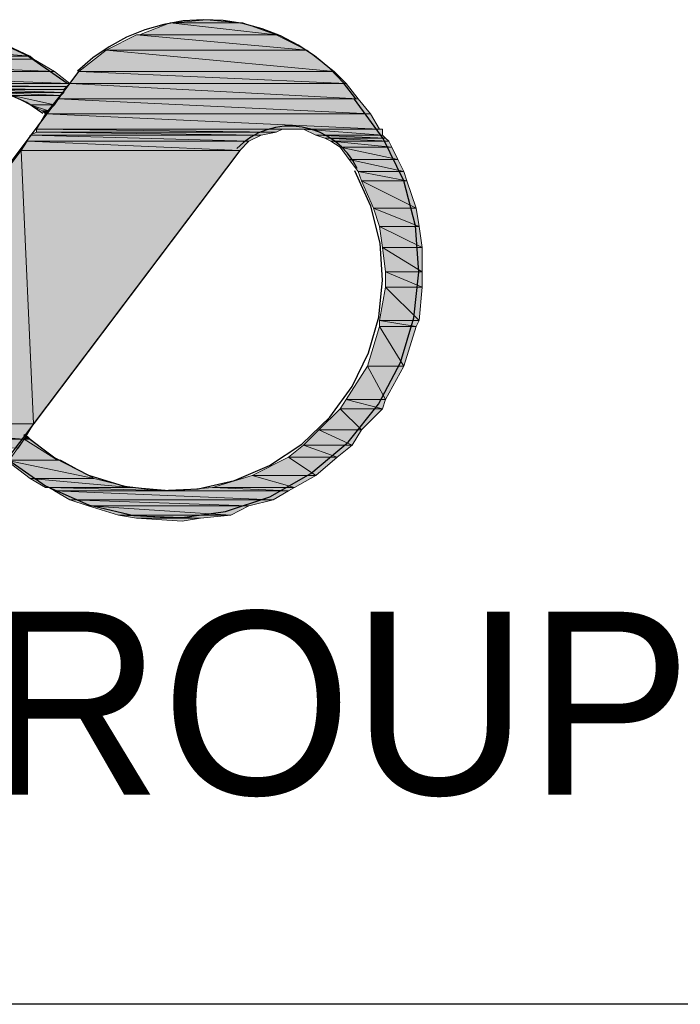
# Model space of a CAD drawing. Header units: millimetres. Extents: x 0 to 420, y 0 to 297.
# Tile 33 of 68: x 389.53 to 398.74, y 87.76 to 101.47. Entities that reach past the tile are written whole.
import ezdxf

# ---------------------------------------------------------------- set-up
doc = ezdxf.new("R2010")
doc.units = ezdxf.units.MM
doc.layers.add('FILL_FF1919', color=7, linetype='Continuous', true_color=0xff1919)
doc.layers.add('LINE_FF1919', color=7, linetype='Continuous', true_color=0xff1919)
doc.layers.add('LINE_000000', color=7, linetype='Continuous')
doc.layers.add('TEXT', color=7, linetype='Continuous')

msp = doc.modelspace()

# ---------------------------------------------------------------- hatches: boundary and pattern name
at = {"layer": 'FILL_FF1919'}
h = msp.add_hatch(color=7, dxfattribs=at)
h.dxf.hatch_style = 1
h.paths.add_polyline_path([(391.626, 101.431), (393.107, 101.261), (391.202, 101.261), (391.626, 101.431)])
h = msp.add_hatch(color=7, dxfattribs=at)
h.dxf.hatch_style = 1
h.paths.add_polyline_path([(391.668, 101.431), (392.642, 101.431), (391.626, 101.431), (391.668, 101.431)])
h = msp.add_hatch(color=7, dxfattribs=at)
h.dxf.hatch_style = 1
h.paths.add_polyline_path([(392.642, 101.431), (391.626, 101.431), (393.107, 101.261), (392.642, 101.431)])
h = msp.add_hatch(color=7, dxfattribs=at)
h.dxf.hatch_style = 1
h.paths.add_polyline_path([(392.134, 101.473), (392.599, 101.431), (391.668, 101.431), (392.134, 101.473)])
h = msp.add_hatch(color=7, dxfattribs=at)
h.dxf.hatch_style = 1
h.paths.add_polyline_path([(392.599, 101.431), (391.668, 101.431), (392.642, 101.431), (392.599, 101.431)])
h = msp.add_hatch(color=7, dxfattribs=at)
h.dxf.hatch_style = 1
h.paths.add_polyline_path([(391.16, 101.261), (393.531, 101.05), (390.737, 101.05), (391.16, 101.261)])
h = msp.add_hatch(color=7, dxfattribs=at)
h.dxf.hatch_style = 1
h.paths.add_polyline_path([(393.107, 101.261), (391.202, 101.261), (391.16, 101.261), (393.107, 101.261)])
h = msp.add_hatch(color=7, dxfattribs=at)
h.dxf.hatch_style = 1
h.paths.add_polyline_path([(393.107, 101.261), (391.16, 101.261), (393.531, 101.05), (393.107, 101.261)])
h = msp.add_hatch(color=7, dxfattribs=at)
h.dxf.hatch_style = 1
h.paths.add_polyline_path([(391.202, 101.261), (393.107, 101.261), (391.202, 101.261)])
h = msp.add_hatch(color=7, dxfattribs=at)
h.dxf.hatch_style = 1
h.paths.add_polyline_path([(386.461, 101.219), (389.678, 100.965), (385.911, 100.965), (386.461, 101.219)])
h = msp.add_hatch(color=7, dxfattribs=at)
h.dxf.hatch_style = 1
h.paths.add_polyline_path([(389.128, 101.219), (386.461, 101.219), (389.678, 100.965), (389.128, 101.219)])
h = msp.add_hatch(color=7, dxfattribs=at)
h.dxf.hatch_style = 1
h.paths.add_polyline_path([(385.911, 100.965), (389.721, 100.923), (385.826, 100.923), (385.911, 100.965)])
h = msp.add_hatch(color=7, dxfattribs=at)
h.dxf.hatch_style = 1
h.paths.add_polyline_path([(389.678, 100.965), (385.911, 100.965), (389.721, 100.923), (389.678, 100.965)])
h = msp.add_hatch(color=7, dxfattribs=at)
h.dxf.hatch_style = 1
h.paths.add_polyline_path([(390.737, 101.05), (393.912, 100.753), (390.356, 100.753), (390.737, 101.05)])
h = msp.add_hatch(color=7, dxfattribs=at)
h.dxf.hatch_style = 1
h.paths.add_polyline_path([(393.531, 101.05), (390.737, 101.05), (393.531, 101.05)])
h = msp.add_hatch(color=7, dxfattribs=at)
h.dxf.hatch_style = 1
h.paths.add_polyline_path([(390.737, 101.05), (393.531, 101.05), (390.737, 101.05)])
h = msp.add_hatch(color=7, dxfattribs=at)
h.dxf.hatch_style = 1
h.paths.add_polyline_path([(393.531, 101.05), (390.737, 101.05), (393.912, 100.753), (393.531, 101.05)])
h = msp.add_hatch(color=7, dxfattribs=at)
h.dxf.hatch_style = 1
h.paths.add_polyline_path([(385.826, 100.923), (390.017, 100.753), (385.572, 100.753), (385.826, 100.923)])
h = msp.add_hatch(color=7, dxfattribs=at)
h.dxf.hatch_style = 1
h.paths.add_polyline_path([(389.721, 100.923), (385.826, 100.923), (390.017, 100.753), (389.721, 100.923)])
h = msp.add_hatch(color=7, dxfattribs=at)
h.dxf.hatch_style = 1
h.paths.add_polyline_path([(385.572, 100.753), (390.229, 100.584), (385.36, 100.584), (385.572, 100.753)])
h = msp.add_hatch(color=7, dxfattribs=at)
h.dxf.hatch_style = 1
h.paths.add_polyline_path([(390.017, 100.753), (385.572, 100.753), (390.229, 100.584), (390.017, 100.753)])
h = msp.add_hatch(color=7, dxfattribs=at)
h.dxf.hatch_style = 1
h.paths.add_polyline_path([(390.356, 100.753), (394.081, 100.584), (390.229, 100.584), (390.356, 100.753)])
h = msp.add_hatch(color=7, dxfattribs=at)
h.dxf.hatch_style = 1
h.paths.add_polyline_path([(393.912, 100.753), (390.356, 100.753), (393.912, 100.753)])
h = msp.add_hatch(color=7, dxfattribs=at)
h.dxf.hatch_style = 1
h.paths.add_polyline_path([(390.356, 100.753), (393.912, 100.753), (390.356, 100.753)])
h = msp.add_hatch(color=7, dxfattribs=at)
h.dxf.hatch_style = 1
h.paths.add_polyline_path([(393.912, 100.753), (390.356, 100.753), (394.081, 100.584), (393.912, 100.753)])
h = msp.add_hatch(color=7, dxfattribs=at)
h.dxf.hatch_style = 1
h.paths.add_polyline_path([(385.276, 100.542), (390.144, 100.499), (385.233, 100.499), (385.276, 100.542)])
h = msp.add_hatch(color=7, dxfattribs=at)
h.dxf.hatch_style = 1
h.paths.add_polyline_path([(385.36, 100.584), (390.186, 100.542), (385.276, 100.542), (385.36, 100.584)])
h = msp.add_hatch(color=7, dxfattribs=at)
h.dxf.hatch_style = 1
h.paths.add_polyline_path([(390.186, 100.542), (385.276, 100.542), (390.144, 100.499), (390.186, 100.542)])
h = msp.add_hatch(color=7, dxfattribs=at)
h.dxf.hatch_style = 1
h.paths.add_polyline_path([(390.229, 100.584), (385.36, 100.584), (390.186, 100.542), (390.229, 100.584)])
h = msp.add_hatch(color=7, dxfattribs=at)
h.dxf.hatch_style = 1
h.paths.add_polyline_path([(390.229, 100.584), (394.25, 100.372), (390.059, 100.372), (390.229, 100.584)])
h = msp.add_hatch(color=7, dxfattribs=at)
h.dxf.hatch_style = 1
h.paths.add_polyline_path([(394.081, 100.584), (390.229, 100.584), (394.25, 100.372), (394.081, 100.584)])
h = msp.add_hatch(color=7, dxfattribs=at)
h.dxf.hatch_style = 1
h.paths.add_polyline_path([(390.144, 100.499), (388.916, 100.499), (390.144, 100.457), (390.144, 100.499)])
h = msp.add_hatch(color=7, dxfattribs=at)
h.dxf.hatch_style = 1
h.paths.add_polyline_path([(388.916, 100.499), (390.144, 100.457), (389.17, 100.457), (388.916, 100.499)])
h = msp.add_hatch(color=7, dxfattribs=at)
h.dxf.hatch_style = 1
h.paths.add_polyline_path([(390.144, 100.457), (389.17, 100.457), (390.102, 100.415), (390.144, 100.457)])
h = msp.add_hatch(color=7, dxfattribs=at)
h.dxf.hatch_style = 1
h.paths.add_polyline_path([(389.17, 100.457), (390.102, 100.415), (389.424, 100.415), (389.17, 100.457)])
h = msp.add_hatch(color=7, dxfattribs=at)
h.dxf.hatch_style = 1
h.paths.add_polyline_path([(390.102, 100.415), (389.424, 100.415), (390.017, 100.288), (390.102, 100.415)])
h = msp.add_hatch(color=7, dxfattribs=at)
h.dxf.hatch_style = 1
h.paths.add_polyline_path([(389.424, 100.415), (390.017, 100.288), (389.678, 100.288), (389.424, 100.415)])
h = msp.add_hatch(color=7, dxfattribs=at)
h.dxf.hatch_style = 1
h.paths.add_polyline_path([(389.678, 100.288), (389.848, 100.203), (389.932, 100.203), (389.678, 100.288)])
h = msp.add_hatch(color=7, dxfattribs=at)
h.dxf.hatch_style = 1
h.paths.add_polyline_path([(389.678, 100.288), (390.017, 100.288), (389.932, 100.203), (389.678, 100.288)])
h = msp.add_hatch(color=7, dxfattribs=at)
h.dxf.hatch_style = 1
h.paths.add_polyline_path([(390.059, 100.372), (394.42, 100.161), (389.89, 100.161), (390.059, 100.372)])
h = msp.add_hatch(color=7, dxfattribs=at)
h.dxf.hatch_style = 1
h.paths.add_polyline_path([(394.25, 100.372), (390.059, 100.372), (394.42, 100.161), (394.25, 100.372)])
h = msp.add_hatch(color=7, dxfattribs=at)
h.dxf.hatch_style = 1
h.paths.add_polyline_path([(389.89, 100.161), (394.547, 99.949), (389.763, 99.949), (389.89, 100.161)])
h = msp.add_hatch(color=7, dxfattribs=at)
h.dxf.hatch_style = 1
h.paths.add_polyline_path([(389.848, 100.203), (389.932, 100.203), (389.89, 100.161), (389.848, 100.203)])
h = msp.add_hatch(color=7, dxfattribs=at)
h.dxf.hatch_style = 1
h.paths.add_polyline_path([(394.42, 100.161), (389.89, 100.161), (394.547, 99.949), (394.42, 100.161)])
h = msp.add_hatch(color=7, dxfattribs=at)
h.dxf.hatch_style = 1
h.paths.add_polyline_path([(389.678, 99.864), (392.726, 99.78), (389.636, 99.78), (389.678, 99.864)])
h = msp.add_hatch(color=7, dxfattribs=at)
h.dxf.hatch_style = 1
h.paths.add_polyline_path([(389.763, 99.907), (392.896, 99.864), (389.678, 99.864), (389.763, 99.907)])
h = msp.add_hatch(color=7, dxfattribs=at)
h.dxf.hatch_style = 1
h.paths.add_polyline_path([(392.896, 99.864), (389.678, 99.864), (392.726, 99.78), (392.896, 99.864)])
h = msp.add_hatch(color=7, dxfattribs=at)
h.dxf.hatch_style = 1
h.paths.add_polyline_path([(393.192, 99.949), (393.192, 99.949), (389.763, 99.949), (393.192, 99.949), (389.763, 99.949), (393.277, 99.949), (393.192, 99.949)])
h = msp.add_hatch(color=7, dxfattribs=at)
h.dxf.hatch_style = 1
h.paths.add_polyline_path([(393.192, 99.949), (389.763, 99.949), (393.107, 99.907), (393.192, 99.949)])
h = msp.add_hatch(color=7, dxfattribs=at)
h.dxf.hatch_style = 1
h.paths.add_polyline_path([(389.763, 99.949), (393.107, 99.907), (389.763, 99.907), (389.763, 99.949)])
h = msp.add_hatch(color=7, dxfattribs=at)
h.dxf.hatch_style = 1
h.paths.add_polyline_path([(393.107, 99.907), (389.763, 99.907), (392.896, 99.864), (393.107, 99.907)])
h = msp.add_hatch(color=7, dxfattribs=at)
h.dxf.hatch_style = 1
h.paths.add_polyline_path([(394.547, 99.949), (393.277, 99.949), (394.589, 99.949), (394.547, 99.949)])
h = msp.add_hatch(color=7, dxfattribs=at)
h.dxf.hatch_style = 1
h.paths.add_polyline_path([(393.277, 99.949), (394.589, 99.949), (393.488, 99.949), (393.277, 99.949)])
h = msp.add_hatch(color=7, dxfattribs=at)
h.dxf.hatch_style = 1
h.paths.add_polyline_path([(394.589, 99.949), (393.488, 99.949), (394.589, 99.864), (394.589, 99.949)])
h = msp.add_hatch(color=7, dxfattribs=at)
h.dxf.hatch_style = 1
h.paths.add_polyline_path([(393.488, 99.949), (394.589, 99.864), (393.658, 99.864), (393.488, 99.949)])
h = msp.add_hatch(color=7, dxfattribs=at)
h.dxf.hatch_style = 1
h.paths.add_polyline_path([(394.589, 99.864), (393.658, 99.864), (394.631, 99.822), (394.589, 99.864)])
h = msp.add_hatch(color=7, dxfattribs=at)
h.dxf.hatch_style = 1
h.paths.add_polyline_path([(393.658, 99.864), (394.631, 99.822), (393.785, 99.822), (393.658, 99.864)])
h = msp.add_hatch(color=7, dxfattribs=at)
h.dxf.hatch_style = 1
h.paths.add_polyline_path([(389.636, 99.78), (392.599, 99.653), (389.551, 99.653), (389.636, 99.78)])
h = msp.add_hatch(color=7, dxfattribs=at)
h.dxf.hatch_style = 1
h.paths.add_polyline_path([(392.726, 99.78), (389.636, 99.78), (392.599, 99.653), (392.726, 99.78)])
h = msp.add_hatch(color=7, dxfattribs=at)
h.dxf.hatch_style = 1
h.paths.add_polyline_path([(394.631, 99.822), (393.785, 99.822), (394.674, 99.78), (394.631, 99.822)])
h = msp.add_hatch(color=7, dxfattribs=at)
h.dxf.hatch_style = 1
h.paths.add_polyline_path([(393.785, 99.822), (394.674, 99.78), (393.869, 99.78), (393.785, 99.822)])
h = msp.add_hatch(color=7, dxfattribs=at)
h.dxf.hatch_style = 1
h.paths.add_polyline_path([(394.674, 99.78), (393.869, 99.78), (394.716, 99.695), (394.674, 99.78)])
h = msp.add_hatch(color=7, dxfattribs=at)
h.dxf.hatch_style = 1
h.paths.add_polyline_path([(393.869, 99.78), (394.716, 99.695), (393.996, 99.695), (393.869, 99.78)])
h = msp.add_hatch(color=7, dxfattribs=at)
h.dxf.hatch_style = 1
h.paths.add_polyline_path([(389.551, 99.653), (389.721, 95.843), (386.673, 95.843), (389.551, 99.653)])
h = msp.add_hatch(color=7, dxfattribs=at)
h.dxf.hatch_style = 1
h.paths.add_polyline_path([(392.599, 99.653), (389.551, 99.653), (389.721, 95.843), (392.599, 99.653)])
h = msp.add_hatch(color=7, dxfattribs=at)
h.dxf.hatch_style = 1
h.paths.add_polyline_path([(394.716, 99.695), (393.996, 99.695), (394.801, 99.526), (394.716, 99.695)])
h = msp.add_hatch(color=7, dxfattribs=at)
h.dxf.hatch_style = 1
h.paths.add_polyline_path([(393.996, 99.695), (394.801, 99.526), (394.123, 99.526), (393.996, 99.695)])
h = msp.add_hatch(color=7, dxfattribs=at)
h.dxf.hatch_style = 1
h.paths.add_polyline_path([(394.801, 99.526), (394.123, 99.526), (394.885, 99.356), (394.801, 99.526)])
h = msp.add_hatch(color=7, dxfattribs=at)
h.dxf.hatch_style = 1
h.paths.add_polyline_path([(394.123, 99.526), (394.885, 99.356), (394.25, 99.356), (394.123, 99.526)])
h = msp.add_hatch(color=7, dxfattribs=at)
h.dxf.hatch_style = 1
h.paths.add_polyline_path([(394.885, 99.356), (394.25, 99.356), (394.928, 99.229), (394.885, 99.356)])
h = msp.add_hatch(color=7, dxfattribs=at)
h.dxf.hatch_style = 1
h.paths.add_polyline_path([(394.25, 99.356), (394.928, 99.229), (394.293, 99.229), (394.25, 99.356)])
h = msp.add_hatch(color=7, dxfattribs=at)
h.dxf.hatch_style = 1
h.paths.add_polyline_path([(394.928, 99.229), (394.293, 99.229), (395.055, 98.848), (394.928, 99.229)])
h = msp.add_hatch(color=7, dxfattribs=at)
h.dxf.hatch_style = 1
h.paths.add_polyline_path([(394.293, 99.229), (395.055, 98.848), (394.462, 98.848), (394.293, 99.229)])
h = msp.add_hatch(color=7, dxfattribs=at)
h.dxf.hatch_style = 1
h.paths.add_polyline_path([(395.055, 98.848), (394.462, 98.848), (395.097, 98.594), (395.055, 98.848)])
h = msp.add_hatch(color=7, dxfattribs=at)
h.dxf.hatch_style = 1
h.paths.add_polyline_path([(394.462, 98.848), (395.097, 98.594), (394.547, 98.594), (394.462, 98.848)])
h = msp.add_hatch(color=7, dxfattribs=at)
h.dxf.hatch_style = 1
h.paths.add_polyline_path([(395.097, 98.594), (394.547, 98.594), (395.139, 98.298), (395.097, 98.594)])
h = msp.add_hatch(color=7, dxfattribs=at)
h.dxf.hatch_style = 1
h.paths.add_polyline_path([(394.547, 98.594), (395.139, 98.298), (394.589, 98.298), (394.547, 98.594)])
h = msp.add_hatch(color=7, dxfattribs=at)
h.dxf.hatch_style = 1
h.paths.add_polyline_path([(395.139, 98.298), (394.589, 98.298), (395.139, 97.959), (395.139, 98.298)])
h = msp.add_hatch(color=7, dxfattribs=at)
h.dxf.hatch_style = 1
h.paths.add_polyline_path([(394.589, 98.298), (395.139, 97.959), (394.631, 97.959), (394.589, 98.298)])
h = msp.add_hatch(color=7, dxfattribs=at)
h.dxf.hatch_style = 1
h.paths.add_polyline_path([(395.139, 97.959), (394.631, 97.959), (395.139, 97.748), (395.139, 97.959)])
h = msp.add_hatch(color=7, dxfattribs=at)
h.dxf.hatch_style = 1
h.paths.add_polyline_path([(394.631, 97.959), (395.139, 97.748), (394.631, 97.748), (394.631, 97.959)])
h = msp.add_hatch(color=7, dxfattribs=at)
h.dxf.hatch_style = 1
h.paths.add_polyline_path([(394.631, 97.748), (395.097, 97.282), (394.547, 97.282), (394.631, 97.748)])
h = msp.add_hatch(color=7, dxfattribs=at)
h.dxf.hatch_style = 1
h.paths.add_polyline_path([(395.139, 97.748), (394.631, 97.748), (395.097, 97.282), (395.139, 97.748)])
h = msp.add_hatch(color=7, dxfattribs=at)
h.dxf.hatch_style = 1
h.paths.add_polyline_path([(395.097, 97.282), (394.547, 97.282), (395.055, 97.197), (395.097, 97.282)])
h = msp.add_hatch(color=7, dxfattribs=at)
h.dxf.hatch_style = 1
h.paths.add_polyline_path([(394.547, 97.282), (395.055, 97.197), (394.547, 97.197), (394.547, 97.282)])
h = msp.add_hatch(color=7, dxfattribs=at)
h.dxf.hatch_style = 1
h.paths.add_polyline_path([(394.547, 97.197), (394.885, 96.647), (394.377, 96.647), (394.547, 97.197)])
h = msp.add_hatch(color=7, dxfattribs=at)
h.dxf.hatch_style = 1
h.paths.add_polyline_path([(395.055, 97.197), (394.547, 97.197), (394.885, 96.647), (395.055, 97.197)])
h = msp.add_hatch(color=7, dxfattribs=at)
h.dxf.hatch_style = 1
h.paths.add_polyline_path([(394.377, 96.647), (394.631, 96.181), (394.081, 96.181), (394.377, 96.647)])
h = msp.add_hatch(color=7, dxfattribs=at)
h.dxf.hatch_style = 1
h.paths.add_polyline_path([(394.885, 96.647), (394.377, 96.647), (394.885, 96.647)])
h = msp.add_hatch(color=7, dxfattribs=at)
h.dxf.hatch_style = 1
h.paths.add_polyline_path([(394.377, 96.647), (394.885, 96.647), (394.377, 96.647)])
h = msp.add_hatch(color=7, dxfattribs=at)
h.dxf.hatch_style = 1
h.paths.add_polyline_path([(394.885, 96.647), (394.377, 96.647), (394.631, 96.181), (394.885, 96.647)])
h = msp.add_hatch(color=7, dxfattribs=at)
h.dxf.hatch_style = 1
h.paths.add_polyline_path([(394.081, 96.181), (394.589, 96.054), (393.996, 96.054), (394.081, 96.181)])
h = msp.add_hatch(color=7, dxfattribs=at)
h.dxf.hatch_style = 1
h.paths.add_polyline_path([(394.631, 96.181), (394.081, 96.181), (394.589, 96.054), (394.631, 96.181)])
h = msp.add_hatch(color=7, dxfattribs=at)
h.dxf.hatch_style = 1
h.paths.add_polyline_path([(393.996, 96.054), (394.293, 95.758), (393.7, 95.758), (393.996, 96.054)])
h = msp.add_hatch(color=7, dxfattribs=at)
h.dxf.hatch_style = 1
h.paths.add_polyline_path([(394.589, 96.054), (393.996, 96.054), (394.293, 95.758), (394.589, 96.054)])
h = msp.add_hatch(color=7, dxfattribs=at)
h.dxf.hatch_style = 1
h.paths.add_polyline_path([(386.673, 95.843), (389.594, 95.631), (386.503, 95.631), (386.673, 95.843)])
h = msp.add_hatch(color=7, dxfattribs=at)
h.dxf.hatch_style = 1
h.paths.add_polyline_path([(389.721, 95.843), (386.673, 95.843), (389.594, 95.631), (389.721, 95.843)])
h = msp.add_hatch(color=7, dxfattribs=at)
h.dxf.hatch_style = 1
h.paths.add_polyline_path([(393.7, 95.758), (394.166, 95.546), (393.488, 95.546), (393.7, 95.758)])
h = msp.add_hatch(color=7, dxfattribs=at)
h.dxf.hatch_style = 1
h.paths.add_polyline_path([(394.293, 95.758), (393.7, 95.758), (394.166, 95.546), (394.293, 95.758)])
h = msp.add_hatch(color=7, dxfattribs=at)
h.dxf.hatch_style = 1
h.paths.add_polyline_path([(389.594, 95.631), (386.503, 95.631), (389.509, 95.504), (389.594, 95.631)])
h = msp.add_hatch(color=7, dxfattribs=at)
h.dxf.hatch_style = 1
h.paths.add_polyline_path([(389.594, 95.631), (390.059, 95.335), (389.382, 95.335), (389.594, 95.631)])
h = msp.add_hatch(color=7, dxfattribs=at)
h.dxf.hatch_style = 1
h.paths.add_polyline_path([(389.636, 95.673), (389.678, 95.631), (389.594, 95.631), (389.636, 95.673)])
h = msp.add_hatch(color=7, dxfattribs=at)
h.dxf.hatch_style = 1
h.paths.add_polyline_path([(389.678, 95.631), (389.594, 95.631), (390.059, 95.335), (389.678, 95.631)])
h = msp.add_hatch(color=7, dxfattribs=at)
h.dxf.hatch_style = 1
h.paths.add_polyline_path([(393.488, 95.546), (393.954, 95.377), (393.277, 95.377), (393.488, 95.546)])
h = msp.add_hatch(color=7, dxfattribs=at)
h.dxf.hatch_style = 1
h.paths.add_polyline_path([(394.166, 95.546), (393.488, 95.546), (393.954, 95.377), (394.166, 95.546)])
h = msp.add_hatch(color=7, dxfattribs=at)
h.dxf.hatch_style = 1
h.paths.add_polyline_path([(389.382, 95.335), (390.102, 95.335), (389.34, 95.335), (389.382, 95.335)])
h = msp.add_hatch(color=7, dxfattribs=at)
h.dxf.hatch_style = 1
h.paths.add_polyline_path([(390.102, 95.335), (389.34, 95.335), (390.567, 95.081), (390.102, 95.335)])
h = msp.add_hatch(color=7, dxfattribs=at)
h.dxf.hatch_style = 1
h.paths.add_polyline_path([(389.34, 95.335), (390.567, 95.081), (389.678, 95.081), (389.34, 95.335)])
h = msp.add_hatch(color=7, dxfattribs=at)
h.dxf.hatch_style = 1
h.paths.add_polyline_path([(390.059, 95.335), (389.382, 95.335), (390.102, 95.335), (390.059, 95.335)])
h = msp.add_hatch(color=7, dxfattribs=at)
h.dxf.hatch_style = 1
h.paths.add_polyline_path([(393.277, 95.377), (393.658, 95.123), (392.769, 95.123), (393.277, 95.377)])
h = msp.add_hatch(color=7, dxfattribs=at)
h.dxf.hatch_style = 1
h.paths.add_polyline_path([(393.954, 95.377), (393.277, 95.377), (393.658, 95.123), (393.954, 95.377)])
h = msp.add_hatch(color=7, dxfattribs=at)
h.dxf.hatch_style = 1
h.paths.add_polyline_path([(390.567, 95.081), (389.678, 95.081), (391.075, 94.954), (390.567, 95.081)])
h = msp.add_hatch(color=7, dxfattribs=at)
h.dxf.hatch_style = 1
h.paths.add_polyline_path([(389.678, 95.081), (391.075, 94.954), (389.89, 94.954), (389.678, 95.081)])
h = msp.add_hatch(color=7, dxfattribs=at)
h.dxf.hatch_style = 1
h.paths.add_polyline_path([(392.769, 95.123), (393.361, 94.954), (392.218, 94.954), (392.769, 95.123)])
h = msp.add_hatch(color=7, dxfattribs=at)
h.dxf.hatch_style = 1
h.paths.add_polyline_path([(393.658, 95.123), (392.769, 95.123), (393.658, 95.123)])
h = msp.add_hatch(color=7, dxfattribs=at)
h.dxf.hatch_style = 1
h.paths.add_polyline_path([(392.769, 95.123), (393.658, 95.123), (392.769, 95.123)])
h = msp.add_hatch(color=7, dxfattribs=at)
h.dxf.hatch_style = 1
h.paths.add_polyline_path([(393.658, 95.123), (392.769, 95.123), (393.361, 94.954), (393.658, 95.123)])
h = msp.add_hatch(color=7, dxfattribs=at)
h.dxf.hatch_style = 1
h.paths.add_polyline_path([(391.075, 94.954), (389.89, 94.954), (391.118, 94.954), (391.075, 94.954)])
h = msp.add_hatch(color=7, dxfattribs=at)
h.dxf.hatch_style = 1
h.paths.add_polyline_path([(389.89, 94.954), (391.118, 94.954), (389.932, 94.954), (389.89, 94.954)])
h = msp.add_hatch(color=7, dxfattribs=at)
h.dxf.hatch_style = 1
h.paths.add_polyline_path([(391.118, 94.954), (389.932, 94.954), (391.668, 94.911), (391.118, 94.954)])
h = msp.add_hatch(color=7, dxfattribs=at)
h.dxf.hatch_style = 1
h.paths.add_polyline_path([(389.932, 94.954), (391.668, 94.911), (390.017, 94.911), (389.932, 94.954)])
h = msp.add_hatch(color=7, dxfattribs=at)
h.dxf.hatch_style = 1
h.paths.add_polyline_path([(392.218, 94.954), (393.277, 94.911), (391.668, 94.911), (392.218, 94.954)])
h = msp.add_hatch(color=7, dxfattribs=at)
h.dxf.hatch_style = 1
h.paths.add_polyline_path([(393.361, 94.954), (392.218, 94.954), (393.277, 94.911), (393.361, 94.954)])
h = msp.add_hatch(color=7, dxfattribs=at)
h.dxf.hatch_style = 1
h.paths.add_polyline_path([(393.277, 94.911), (390.017, 94.911), (393.065, 94.784), (393.277, 94.911)])
h = msp.add_hatch(color=7, dxfattribs=at)
h.dxf.hatch_style = 1
h.paths.add_polyline_path([(390.017, 94.911), (393.065, 94.784), (390.229, 94.784), (390.017, 94.911)])
h = msp.add_hatch(color=7, dxfattribs=at)
h.dxf.hatch_style = 1
h.paths.add_polyline_path([(393.065, 94.784), (390.229, 94.784), (392.726, 94.7), (393.065, 94.784)])
h = msp.add_hatch(color=7, dxfattribs=at)
h.dxf.hatch_style = 1
h.paths.add_polyline_path([(390.229, 94.784), (392.726, 94.7), (390.483, 94.7), (390.229, 94.784)])
h = msp.add_hatch(color=7, dxfattribs=at)
h.dxf.hatch_style = 1
h.paths.add_polyline_path([(392.726, 94.7), (390.483, 94.7), (392.472, 94.573), (392.726, 94.7)])
h = msp.add_hatch(color=7, dxfattribs=at)
h.dxf.hatch_style = 1
h.paths.add_polyline_path([(390.483, 94.7), (392.472, 94.573), (390.906, 94.573), (390.483, 94.7)])
h = msp.add_hatch(color=7, dxfattribs=at)
h.dxf.hatch_style = 1
h.paths.add_polyline_path([(390.906, 94.573), (391.16, 94.53), (392.049, 94.53), (390.906, 94.573)])
h = msp.add_hatch(color=7, dxfattribs=at)
h.dxf.hatch_style = 1
h.paths.add_polyline_path([(390.906, 94.573), (392.472, 94.573), (392.049, 94.53), (390.906, 94.573)])
h = msp.add_hatch(color=7, dxfattribs=at)
h.dxf.hatch_style = 1
h.paths.add_polyline_path([(391.16, 94.53), (392.049, 94.53), (391.795, 94.488), (391.16, 94.53)])

# ---------------------------------------------------------------- linework, layer by layer
at = {"layer": 'LINE_000000', "lineweight": 25}
msp.add_line((410.168, 87.757), (365.167, 87.757), dxfattribs=at)
at = {"layer": 'LINE_FF1919', "lineweight": 25}
for p, q in [((386.673, 95.843), (390.356, 100.753)), ((392.599, 99.653), (389.34, 95.335))]:
    msp.add_line(p, q, dxfattribs=at)
for points in [[(390.19, 100.585), (389.627, 100.977), (389.018, 101.256), (388.379, 101.421), (387.725, 101.473), (387.072, 101.412), (386.435, 101.237), (385.831, 100.95), (385.274, 100.55)], [(394.217, 100.372), (394.045, 100.593), (393.852, 100.792), (393.64, 100.968), (393.411, 101.12), (393.166, 101.246), (392.909, 101.346), (392.642, 101.418), (392.365, 101.46), (392.086, 101.473), (391.809, 101.455), (391.538, 101.408), (391.273, 101.332), (391.019, 101.228), (390.776, 101.097), (390.548, 100.94), (390.336, 100.757)], [(389.852, 100.165), (389.629, 100.32), (389.387, 100.426), (389.134, 100.486), (388.876, 100.498), (388.62, 100.463), (388.373, 100.382), (388.142, 100.255), (387.933, 100.082)], [(389.333, 95.37), (389.888, 94.981), (390.489, 94.713), (391.12, 94.564), (391.763, 94.534), (392.401, 94.622), (393.016, 94.827), (393.59, 95.149), (394.107, 95.586), (394.53, 96.115), (394.837, 96.698), (395.025, 97.318), (395.096, 97.958), (395.049, 98.6), (394.884, 99.227), (394.599, 99.82), (394.196, 100.364)], [(394.233, 99.402), (394.172, 99.512), (394.099, 99.613), (394.015, 99.704), (393.921, 99.783), (393.818, 99.851), (393.707, 99.907), (393.59, 99.949), (393.468, 99.977), (393.342, 99.99), (393.218, 99.988), (393.095, 99.971), (392.976, 99.94), (392.861, 99.895), (392.752, 99.836), (392.65, 99.764), (392.557, 99.68)], [(389.588, 95.696), (390.018, 95.368), (390.488, 95.128), (390.986, 94.976), (391.5, 94.913), (392.017, 94.94), (392.525, 95.056), (393.011, 95.263), (393.463, 95.561), (393.854, 95.934), (394.165, 96.361), (394.392, 96.83), (394.534, 97.328), (394.589, 97.843), (394.553, 98.362), (394.424, 98.874), (394.201, 99.367)]]:
    msp.add_lwpolyline(points, dxfattribs=at)
at = {"layer": 'LINE_FF1919', "lineweight": 0}
for points in [[(391.626, 101.431), (393.107, 101.261), (391.202, 101.261), (391.626, 101.431)], [(391.668, 101.431), (392.642, 101.431), (391.626, 101.431), (391.668, 101.431)], [(392.642, 101.431), (391.626, 101.431), (393.107, 101.261), (392.642, 101.431)], [(392.134, 101.473), (392.599, 101.431), (391.668, 101.431), (392.134, 101.473)], [(392.599, 101.431), (391.668, 101.431), (392.642, 101.431), (392.599, 101.431)], [(391.16, 101.261), (393.531, 101.05), (390.737, 101.05), (391.16, 101.261)], [(393.107, 101.261), (391.202, 101.261), (391.16, 101.261), (393.107, 101.261)], [(393.107, 101.261), (391.16, 101.261), (393.531, 101.05), (393.107, 101.261)], [(391.202, 101.261), (393.107, 101.261), (391.202, 101.261)], [(386.461, 101.219), (389.678, 100.965), (385.911, 100.965), (386.461, 101.219)], [(389.128, 101.219), (386.461, 101.219), (389.678, 100.965), (389.128, 101.219)], [(385.911, 100.965), (389.721, 100.923), (385.826, 100.923), (385.911, 100.965)], [(389.678, 100.965), (385.911, 100.965), (389.721, 100.923), (389.678, 100.965)], [(390.737, 101.05), (393.912, 100.753), (390.356, 100.753), (390.737, 101.05)], [(393.531, 101.05), (390.737, 101.05), (393.531, 101.05)], [(390.737, 101.05), (393.531, 101.05), (390.737, 101.05)], [(393.531, 101.05), (390.737, 101.05), (393.912, 100.753), (393.531, 101.05)], [(385.826, 100.923), (390.017, 100.753), (385.572, 100.753), (385.826, 100.923)], [(389.721, 100.923), (385.826, 100.923), (390.017, 100.753), (389.721, 100.923)], [(385.572, 100.753), (390.229, 100.584), (385.36, 100.584), (385.572, 100.753)], [(390.017, 100.753), (385.572, 100.753), (390.229, 100.584), (390.017, 100.753)], [(390.356, 100.753), (394.081, 100.584), (390.229, 100.584), (390.356, 100.753)], [(393.912, 100.753), (390.356, 100.753), (393.912, 100.753)], [(390.356, 100.753), (393.912, 100.753), (390.356, 100.753)], [(393.912, 100.753), (390.356, 100.753), (394.081, 100.584), (393.912, 100.753)], [(385.276, 100.542), (390.144, 100.499), (385.233, 100.499), (385.276, 100.542)], [(385.36, 100.584), (390.186, 100.542), (385.276, 100.542), (385.36, 100.584)], [(390.186, 100.542), (385.276, 100.542), (390.144, 100.499), (390.186, 100.542)], [(390.229, 100.584), (385.36, 100.584), (390.186, 100.542), (390.229, 100.584)], [(390.229, 100.584), (394.25, 100.372), (390.059, 100.372), (390.229, 100.584)], [(394.081, 100.584), (390.229, 100.584), (394.25, 100.372), (394.081, 100.584)], [(390.144, 100.499), (388.916, 100.499), (390.144, 100.457), (390.144, 100.499)], [(388.916, 100.499), (390.144, 100.457), (389.17, 100.457), (388.916, 100.499)], [(390.144, 100.457), (389.17, 100.457), (390.102, 100.415), (390.144, 100.457)], [(389.17, 100.457), (390.102, 100.415), (389.424, 100.415), (389.17, 100.457)], [(390.102, 100.415), (389.424, 100.415), (390.017, 100.288), (390.102, 100.415)], [(389.424, 100.415), (390.017, 100.288), (389.678, 100.288), (389.424, 100.415)], [(389.678, 100.288), (389.848, 100.203), (389.932, 100.203), (389.678, 100.288)], [(389.678, 100.288), (390.017, 100.288), (389.932, 100.203), (389.678, 100.288)], [(390.059, 100.372), (394.42, 100.161), (389.89, 100.161), (390.059, 100.372)], [(394.25, 100.372), (390.059, 100.372), (394.42, 100.161), (394.25, 100.372)], [(389.89, 100.161), (394.547, 99.949), (389.763, 99.949), (389.89, 100.161)], [(389.848, 100.203), (389.932, 100.203), (389.89, 100.161), (389.848, 100.203)], [(394.42, 100.161), (389.89, 100.161), (394.547, 99.949), (394.42, 100.161)], [(389.678, 99.864), (392.726, 99.78), (389.636, 99.78), (389.678, 99.864)], [(389.763, 99.907), (392.896, 99.864), (389.678, 99.864), (389.763, 99.907)], [(392.896, 99.864), (389.678, 99.864), (392.726, 99.78), (392.896, 99.864)], [(393.192, 99.949), (393.192, 99.949), (389.763, 99.949), (393.192, 99.949), (389.763, 99.949), (393.277, 99.949), (393.192, 99.949)], [(393.192, 99.949), (389.763, 99.949), (393.107, 99.907), (393.192, 99.949)], [(389.763, 99.949), (393.107, 99.907), (389.763, 99.907), (389.763, 99.949)], [(393.107, 99.907), (389.763, 99.907), (392.896, 99.864), (393.107, 99.907)], [(394.547, 99.949), (393.277, 99.949), (394.589, 99.949), (394.547, 99.949)], [(393.277, 99.949), (394.589, 99.949), (393.488, 99.949), (393.277, 99.949)], [(394.589, 99.949), (393.488, 99.949), (394.589, 99.864), (394.589, 99.949)], [(393.488, 99.949), (394.589, 99.864), (393.658, 99.864), (393.488, 99.949)], [(394.589, 99.864), (393.658, 99.864), (394.631, 99.822), (394.589, 99.864)], [(393.658, 99.864), (394.631, 99.822), (393.785, 99.822), (393.658, 99.864)], [(389.636, 99.78), (392.599, 99.653), (389.551, 99.653), (389.636, 99.78)], [(392.726, 99.78), (389.636, 99.78), (392.599, 99.653), (392.726, 99.78)], [(394.631, 99.822), (393.785, 99.822), (394.674, 99.78), (394.631, 99.822)], [(393.785, 99.822), (394.674, 99.78), (393.869, 99.78), (393.785, 99.822)], [(394.674, 99.78), (393.869, 99.78), (394.716, 99.695), (394.674, 99.78)], [(393.869, 99.78), (394.716, 99.695), (393.996, 99.695), (393.869, 99.78)], [(389.551, 99.653), (389.721, 95.843), (386.673, 95.843), (389.551, 99.653)], [(392.599, 99.653), (389.551, 99.653), (389.721, 95.843), (392.599, 99.653)], [(394.716, 99.695), (393.996, 99.695), (394.801, 99.526), (394.716, 99.695)], [(393.996, 99.695), (394.801, 99.526), (394.123, 99.526), (393.996, 99.695)], [(394.801, 99.526), (394.123, 99.526), (394.885, 99.356), (394.801, 99.526)], [(394.123, 99.526), (394.885, 99.356), (394.25, 99.356), (394.123, 99.526)], [(394.885, 99.356), (394.25, 99.356), (394.928, 99.229), (394.885, 99.356)], [(394.25, 99.356), (394.928, 99.229), (394.293, 99.229), (394.25, 99.356)], [(394.928, 99.229), (394.293, 99.229), (395.055, 98.848), (394.928, 99.229)], [(394.293, 99.229), (395.055, 98.848), (394.462, 98.848), (394.293, 99.229)], [(395.055, 98.848), (394.462, 98.848), (395.097, 98.594), (395.055, 98.848)], [(394.462, 98.848), (395.097, 98.594), (394.547, 98.594), (394.462, 98.848)], [(395.097, 98.594), (394.547, 98.594), (395.139, 98.298), (395.097, 98.594)], [(394.547, 98.594), (395.139, 98.298), (394.589, 98.298), (394.547, 98.594)], [(395.139, 98.298), (394.589, 98.298), (395.139, 97.959), (395.139, 98.298)], [(394.589, 98.298), (395.139, 97.959), (394.631, 97.959), (394.589, 98.298)], [(395.139, 97.959), (394.631, 97.959), (395.139, 97.748), (395.139, 97.959)], [(394.631, 97.959), (395.139, 97.748), (394.631, 97.748), (394.631, 97.959)], [(394.631, 97.748), (395.097, 97.282), (394.547, 97.282), (394.631, 97.748)], [(395.139, 97.748), (394.631, 97.748), (395.097, 97.282), (395.139, 97.748)], [(395.097, 97.282), (394.547, 97.282), (395.055, 97.197), (395.097, 97.282)], [(394.547, 97.282), (395.055, 97.197), (394.547, 97.197), (394.547, 97.282)], [(394.547, 97.197), (394.885, 96.647), (394.377, 96.647), (394.547, 97.197)], [(395.055, 97.197), (394.547, 97.197), (394.885, 96.647), (395.055, 97.197)], [(394.377, 96.647), (394.631, 96.181), (394.081, 96.181), (394.377, 96.647)], [(394.885, 96.647), (394.377, 96.647), (394.885, 96.647)], [(394.377, 96.647), (394.885, 96.647), (394.377, 96.647)], [(394.885, 96.647), (394.377, 96.647), (394.631, 96.181), (394.885, 96.647)], [(394.081, 96.181), (394.589, 96.054), (393.996, 96.054), (394.081, 96.181)], [(394.631, 96.181), (394.081, 96.181), (394.589, 96.054), (394.631, 96.181)], [(393.996, 96.054), (394.293, 95.758), (393.7, 95.758), (393.996, 96.054)], [(394.589, 96.054), (393.996, 96.054), (394.293, 95.758), (394.589, 96.054)], [(386.673, 95.843), (389.594, 95.631), (386.503, 95.631), (386.673, 95.843)], [(389.721, 95.843), (386.673, 95.843), (389.594, 95.631), (389.721, 95.843)], [(393.7, 95.758), (394.166, 95.546), (393.488, 95.546), (393.7, 95.758)], [(394.293, 95.758), (393.7, 95.758), (394.166, 95.546), (394.293, 95.758)], [(389.594, 95.631), (386.503, 95.631), (389.509, 95.504), (389.594, 95.631)], [(389.594, 95.631), (390.059, 95.335), (389.382, 95.335), (389.594, 95.631)], [(389.636, 95.673), (389.678, 95.631), (389.594, 95.631), (389.636, 95.673)], [(389.678, 95.631), (389.594, 95.631), (390.059, 95.335), (389.678, 95.631)], [(393.488, 95.546), (393.954, 95.377), (393.277, 95.377), (393.488, 95.546)], [(394.166, 95.546), (393.488, 95.546), (393.954, 95.377), (394.166, 95.546)], [(389.382, 95.335), (390.102, 95.335), (389.34, 95.335), (389.382, 95.335)], [(390.102, 95.335), (389.34, 95.335), (390.567, 95.081), (390.102, 95.335)], [(389.34, 95.335), (390.567, 95.081), (389.678, 95.081), (389.34, 95.335)], [(390.059, 95.335), (389.382, 95.335), (390.102, 95.335), (390.059, 95.335)], [(393.277, 95.377), (393.658, 95.123), (392.769, 95.123), (393.277, 95.377)], [(393.954, 95.377), (393.277, 95.377), (393.658, 95.123), (393.954, 95.377)], [(390.567, 95.081), (389.678, 95.081), (391.075, 94.954), (390.567, 95.081)], [(389.678, 95.081), (391.075, 94.954), (389.89, 94.954), (389.678, 95.081)], [(392.769, 95.123), (393.361, 94.954), (392.218, 94.954), (392.769, 95.123)], [(393.658, 95.123), (392.769, 95.123), (393.658, 95.123)], [(392.769, 95.123), (393.658, 95.123), (392.769, 95.123)], [(393.658, 95.123), (392.769, 95.123), (393.361, 94.954), (393.658, 95.123)], [(391.075, 94.954), (389.89, 94.954), (391.118, 94.954), (391.075, 94.954)], [(389.89, 94.954), (391.118, 94.954), (389.932, 94.954), (389.89, 94.954)], [(391.118, 94.954), (389.932, 94.954), (391.668, 94.911), (391.118, 94.954)], [(389.932, 94.954), (391.668, 94.911), (390.017, 94.911), (389.932, 94.954)], [(392.218, 94.954), (393.277, 94.911), (391.668, 94.911), (392.218, 94.954)], [(393.361, 94.954), (392.218, 94.954), (393.277, 94.911), (393.361, 94.954)], [(393.277, 94.911), (390.017, 94.911), (393.065, 94.784), (393.277, 94.911)], [(390.017, 94.911), (393.065, 94.784), (390.229, 94.784), (390.017, 94.911)], [(393.065, 94.784), (390.229, 94.784), (392.726, 94.7), (393.065, 94.784)], [(390.229, 94.784), (392.726, 94.7), (390.483, 94.7), (390.229, 94.784)], [(392.726, 94.7), (390.483, 94.7), (392.472, 94.573), (392.726, 94.7)], [(390.483, 94.7), (392.472, 94.573), (390.906, 94.573), (390.483, 94.7)], [(390.906, 94.573), (391.16, 94.53), (392.049, 94.53), (390.906, 94.573)], [(390.906, 94.573), (392.472, 94.573), (392.049, 94.53), (390.906, 94.573)], [(391.16, 94.53), (392.049, 94.53), (391.795, 94.488), (391.16, 94.53)]]:
    msp.add_lwpolyline(points, close=True, dxfattribs=at)

# ---------------------------------------------------------------- texts
at = {"layer": 'TEXT'}
msp.add_text('LIPPO GROUP', height=2.54848, dxfattribs=at).set_placement((375.412, 90.678))

doc.saveas('drawing.dxf')
